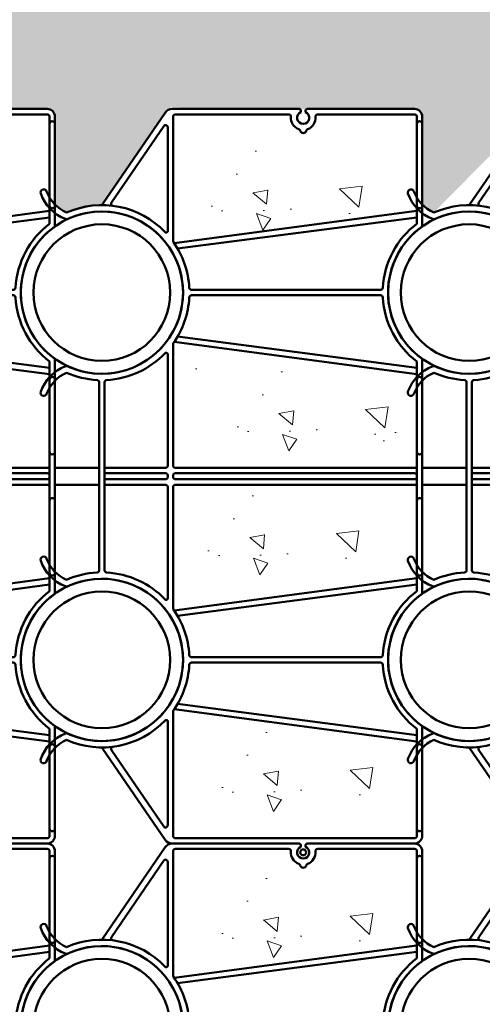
# Model space of a CAD drawing. Header units: inches. Extents: x 0 to 21.2, y 0 to 11.
# Tile 4 of 12: x 3.625 to 4.235, y 2.354 to 3.653. Entities that reach past the tile are written whole.
import ezdxf

# ---------------------------------------------------------------- set-up
doc = ezdxf.new("R2010")
doc.units = ezdxf.units.IN
doc.header["$LTSCALE"] = 0.375
doc.header["$MEASUREMENT"] = 0
doc.header["$PDSIZE"] = 2
doc.layers.get('DEFPOINTS').update_dxf_attribs({"linetype": 'CONTINUOUS', "lineweight": 35})
doc.layers.add('E-DBNK-MULT', color=83, linetype='CONTINUOUS', lineweight=50)
doc.layers.add('G-ANNO-PATT', color=8, linetype='CONTINUOUS', lineweight=18)
doc.layers.add('G-ANNO-DIMS', color=7, linetype='CONTINUOUS')
doc.styles.add('01-E-BLDG-1_1', font='arial.ttf', dxfattribs={"height": 0.09375})
doc.dimstyles.new('01-E-BLDG-1_1', dxfattribs={"dimtxt": 0.09375, "dimasz": 0.125, "dimexe": 0.0625, "dimexo": 0.0625, "dimgap": 0.0625, "dimtad": 1, "dimdec": 4, "dimzin": 3, "dimdsep": 46, "dimlunit": 4, "dimtxsty": '01-E-BLDG-1_1', "dimcen": 0.0625, "dimclrd": 1, "dimclre": 1, "dimclrt": 256, "dimazin": 0, "dimtfac": 1, "dimtdec": 4, "dimtmove": 1, "dimatfit": 3, "dimfxl": 1, "dimfrac": 2, "dimtolj": 1, "dimtzin": 3, "dimlwd": 0, "dimlwe": 0, "dimarcsym": 0})

# ---------------------------------------------------------------- blocks, each defined once
blk = doc.blocks.new('*D4')
at = {"layer": 'DEFPOINTS', "color": 0, "transparency": 16777216}
for p in [(2.451631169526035, 3.940357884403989), (3.981148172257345, 3.940357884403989), (3.249037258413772, 3.399757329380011)]:
    blk.add_point(p, dxfattribs=at)
at = {"layer": 'G-ANNO-DIMS', "color": 1, "lineweight": 0, "transparency": 16777216}
for p, q in [((3.918648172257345, 3.940357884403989), (2.389131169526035, 3.940357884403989)), ((2.451631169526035, 3.524757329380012), (2.451631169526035, 3.815357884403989)), ((3.186537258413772, 3.399757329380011), (2.389131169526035, 3.399757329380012))]:
    blk.add_line(p, q, dxfattribs=at)
at = {"layer": 'G-ANNO-DIMS', "color": 1, "transparency": 16777216}
for points in [[(2.430797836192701, 3.815357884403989), (2.472464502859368, 3.815357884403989), (2.451631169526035, 3.940357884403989)], [(2.430797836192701, 3.524757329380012), (2.472464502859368, 3.524757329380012), (2.451631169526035, 3.399757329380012)]]:
    blk.add_solid(points, dxfattribs=at)
at = {"layer": 'G-ANNO-DIMS', "transparency": 16777216, "insert": (2.35351170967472, 3.674523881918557), "char_height": 0.09375, "attachment_point": 5, "rotation": 90, "style": '01-E-BLDG-1_1'}
blk.add_mtext('\\A1;6"\\P(150mm) \\PMIN', dxfattribs=at)
blk = doc.blocks.new('*D15')
at = {"layer": 'DEFPOINTS', "color": 0, "transparency": 16777216}
for p in [(2.871743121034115, 6.390605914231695), (2.871743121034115, 6.018291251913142), (3.142043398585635, 3.292763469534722)]:
    blk.add_point(p, dxfattribs=at)
at = {"layer": 'G-ANNO-DIMS', "color": 1, "linetype": 'ByBlock', "lineweight": 0, "transparency": 16777216}
blk.add_line((2.871743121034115, 6.080791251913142), (2.871743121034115, 6.453105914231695), dxfattribs=at)
at = {"layer": 'G-ANNO-DIMS', "color": 1, "lineweight": 0, "transparency": 16777216}
for p, q in [((3.142043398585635, 3.355263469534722), (3.142043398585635, 6.453105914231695)), ((2.746743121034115, 6.390605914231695), (2.621743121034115, 6.390605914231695)), ((3.142043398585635, 6.390605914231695), (2.871743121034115, 6.390605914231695)), ((3.267043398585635, 6.390605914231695), (3.392043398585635, 6.390605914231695))]:
    blk.add_line(p, q, dxfattribs=at)
at = {"layer": 'G-ANNO-DIMS', "color": 1, "transparency": 16777216}
for points in [[(2.746743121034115, 6.411439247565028), (2.746743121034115, 6.369772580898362), (2.871743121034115, 6.390605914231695)], [(3.267043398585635, 6.411439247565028), (3.267043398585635, 6.369772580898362), (3.142043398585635, 6.390605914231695)]]:
    blk.add_solid(points, dxfattribs=at)
at = {"layer": 'G-ANNO-DIMS', "transparency": 16777216, "insert": (3.569207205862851, 6.312720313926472), "char_height": 0.09375, "attachment_point": 5, "rotation": 180, "style": '01-E-BLDG-1_1'}
blk.add_mtext('\\A1;3"\\P(75mm)\\PMIN', dxfattribs=at)
blk = doc.blocks.new('A$C54833E88')
at = {"layer": 'E-DBNK-MULT'}
for p, q in [((1.522136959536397, 2.937107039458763), (0.1832020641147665, 2.02013596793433)), ((4.126396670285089, 2.985554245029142), (5.503832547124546, 2.985554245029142)), ((5.503832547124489, 2.90713443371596), (4.126396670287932, 2.907134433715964)), ((5.38060141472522, 2.907134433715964), (5.380601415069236, 2.016509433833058)), ((5.459021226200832, 2.907134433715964), (5.459021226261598, 2.016509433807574)), ((6.881268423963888, 2.985554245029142), (5.503832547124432, 2.985554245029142)), ((5.503832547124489, 2.90713443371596), (6.881268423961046, 2.907134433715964)), ((5.548643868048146, 2.907134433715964), (5.54864386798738, 2.016509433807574)), ((5.627063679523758, 2.907134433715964), (5.627063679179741, 2.016509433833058)), ((9.485528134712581, 2.937107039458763), (10.82446303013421, 2.02013596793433)), ((1.497224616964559, 2.806417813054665), (0.3780270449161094, 2.03993409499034)), ((9.510440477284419, 2.806417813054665), (10.62963804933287, 2.03993409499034)), ((0.1288325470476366, 1.917003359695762), (0.1288325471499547, 0.06095950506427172)), ((2.061573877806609, 1.904481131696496), (0.240860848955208, 1.904481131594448)), ((1.914915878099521, 1.982900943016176), (0.3956846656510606, 1.982900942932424)), ((2.094436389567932, 1.888479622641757), (1.620904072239, -1.662735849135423)), ((3.53822870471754, 1.888479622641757), (4.011761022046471, -1.662735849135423)), ((3.57109121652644, 1.904481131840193), (5.346992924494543, 1.904481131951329)), ((3.71774921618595, 1.98290094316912), (5.346992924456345, 1.98290094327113)), ((5.492629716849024, 1.98290094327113), (5.503832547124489, 1.982900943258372)), ((5.492629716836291, 1.904481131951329), (5.503832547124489, 1.904481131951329)), ((5.515035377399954, 1.98290094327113), (5.503832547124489, 1.982900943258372)), ((5.515035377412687, 1.904481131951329), (5.503832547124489, 1.904481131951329)), ((7.289915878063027, 1.98290094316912), (5.660672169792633, 1.98290094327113)), ((7.436573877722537, 1.904481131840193), (5.660672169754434, 1.904481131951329)), ((7.469436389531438, 1.888479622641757), (6.995904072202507, -1.662735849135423)), ((8.913228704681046, 1.888479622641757), (9.386761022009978, -1.662735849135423)), ((8.946091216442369, 1.904481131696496), (10.76680424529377, 1.904481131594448)), ((9.092749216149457, 1.982900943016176), (10.61198042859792, 1.982900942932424)), ((10.87883254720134, 1.917003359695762), (10.87883254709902, 0.06096259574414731)), ((0.2072523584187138, 1.870872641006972), (0.2072523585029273, -1.629127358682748)), ((2.17285620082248, 1.839027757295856), (1.714654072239, -1.662735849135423)), ((3.459808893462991, 1.839027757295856), (3.918011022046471, -1.662735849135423)), ((5.380601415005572, 1.870872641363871), (5.380601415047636, -1.629127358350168)), ((5.459021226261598, 1.870872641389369), (5.459021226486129, -1.629127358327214)), ((5.54864386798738, 1.870872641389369), (5.548643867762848, -1.629127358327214)), ((5.627063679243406, 1.870872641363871), (5.627063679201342, -1.629127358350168)), ((7.547856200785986, 1.839027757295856), (7.089654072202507, -1.662735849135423)), ((8.834808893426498, 1.839027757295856), (9.293011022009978, -1.662735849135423)), ((10.80041273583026, 1.870872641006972), (10.80041273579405, 0.2135056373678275)), ((2.777122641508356, 1.634047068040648), (2.777122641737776, -1.131169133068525)), ((2.855542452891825, 1.634047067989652), (2.855542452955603, -1.131169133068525)), ((8.152122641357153, 1.634047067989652), (8.152122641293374, -1.131169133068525)), ((8.230542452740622, 1.634047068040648), (8.230542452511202, -1.131169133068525)), ((0.08334479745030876, 0.03295242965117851), (0.1008254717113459, 0.03295242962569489)), ((10.8333447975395, 0.03295242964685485), (10.85082547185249, 0.03295242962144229)), ((0.08334479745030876, -0.03295242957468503), (0.1008254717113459, -0.03295242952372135)), ((0.1288325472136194, -0.06095950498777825), (0.1288325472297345, -1.629127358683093)), ((10.8333447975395, -0.03295242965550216), (10.85082547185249, -0.0329524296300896)), ((10.87883254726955, -0.06095950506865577), (10.87883254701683, -1.629127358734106)), ((10.80041273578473, -0.2135062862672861), (10.80041273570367, -1.629127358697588)), ((1.80840407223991, -1.662735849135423), (0.2408608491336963, -1.662735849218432)), ((5.503832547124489, -1.662735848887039), (3.824261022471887, -1.662735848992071)), ((5.503832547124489, -1.662735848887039), (7.18340407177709, -1.662735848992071)), ((9.199261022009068, -1.662735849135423), (10.76680424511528, -1.662735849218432)), ((1.848086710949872, -1.741155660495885), (0.2408608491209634, -1.741155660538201)), ((5.503832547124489, -1.741155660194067), (3.784578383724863, -1.741155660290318)), ((5.503832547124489, -1.741155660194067), (7.223086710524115, -1.741155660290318)), ((9.159578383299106, -1.741155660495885), (10.76680424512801, -1.741155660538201))]:
    blk.add_line(p, q, dxfattribs=at)
for centre, radius in [((2.816332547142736, 2.946344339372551), 1.1875), ((8.191332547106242, 2.946344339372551), 1.1875), ((2.816332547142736, 2.946344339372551), 1), ((8.191332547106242, 2.946344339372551), 1), ((0, 0), 0.04301886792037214)]:
    blk.add_circle(centre, radius, dxfattribs=at)
for centre, radius, start, end in [((1.351462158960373, 3.79867276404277), 0.0466037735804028, 70.1161712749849, 250.1161712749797), ((1.153939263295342, 3.252540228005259), 0.5341509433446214, 23.26022867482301, 70.11617127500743), ((1.153939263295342, 3.252540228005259), 0.627358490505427, 21.20153866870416, 70.11617127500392), ((4.478725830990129, 3.252540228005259), 0.627358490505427, 109.8838287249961, 158.7984613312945), ((4.478725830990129, 3.252540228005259), 0.5341509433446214, 109.8838287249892, 156.739771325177), ((4.281202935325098, 3.79867276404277), 0.0466037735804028, 289.8838287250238, 109.8838287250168), ((6.726462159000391, 3.79867276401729), 0.0466037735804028, 70.1161712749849, 250.1161712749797), ((6.52893926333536, 3.252540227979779), 0.5341509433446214, 23.26022867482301, 70.11617127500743), ((6.52893926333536, 3.252540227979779), 0.627358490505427, 21.20153866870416, 70.11617127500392), ((9.853725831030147, 3.252540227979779), 0.627358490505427, 109.8838287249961, 158.7984613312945), ((9.853725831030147, 3.252540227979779), 0.5341509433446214, 109.8838287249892, 156.739771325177), ((9.656202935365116, 3.79867276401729), 0.0466037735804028, 289.8838287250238, 109.8838287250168), ((2.816332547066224, 2.946344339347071), 1.280707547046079, 156.1847046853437, 226.2319274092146), ((1.695385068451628, 3.46256994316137), 0.04660377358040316, 335.2726944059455, 21.20153866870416), ((3.937280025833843, 3.46256994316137), 0.04660377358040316, 158.7984613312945, 204.7273055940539), ((2.816332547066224, 2.946344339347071), 1.280707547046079, 3.07860452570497, 23.8152953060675), ((8.191332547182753, 2.946344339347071), 1.280707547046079, 156.1847046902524, 176.921395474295), ((7.070385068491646, 3.46256994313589), 0.04660377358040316, 335.2726944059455, 21.20153866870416), ((8.191332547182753, 2.946344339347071), 1.280707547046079, 313.7680725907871, 23.8152953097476), ((9.31228002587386, 3.46256994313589), 0.04660377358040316, 158.7984613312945, 204.7273055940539), ((2.816332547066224, 2.946344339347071), 1.187499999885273, 155.2726944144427, 24.72730558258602), ((8.191332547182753, 2.946344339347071), 1.187499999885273, 155.2726944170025, 24.72730558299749), ((1.504479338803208, 2.962890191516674), 0.03125, 304.4053373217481, 359.2773907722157), ((4.126396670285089, 3.016804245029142), 0.03125, 183.0786045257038, 270), ((4.126396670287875, 2.875884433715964), 0.03125, 89.99999999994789, 176.9213954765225), ((6.881268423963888, 3.016804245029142), 0.03125, 270, 356.921395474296), ((6.881268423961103, 2.875884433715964), 0.03125, 3.078604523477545, 90.00000000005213), ((9.50318575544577, 2.962890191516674), 0.03125, 180.7226092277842, 235.5946626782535), ((1.514882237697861, 2.780634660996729), 0.03125, 7.256250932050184, 124.405337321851), ((2.816332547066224, 2.946344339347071), 1.280707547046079, 313.7680726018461, 356.9213954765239), ((8.191332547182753, 2.946344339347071), 1.280707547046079, 183.078604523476, 226.2319273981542), ((9.492782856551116, 2.780634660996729), 0.03125, 55.5946626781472, 172.7437490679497), ((0.2538325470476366, 1.917003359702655), 0.125, 124.4053373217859, 180.0000000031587), ((0.3956846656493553, 2.014150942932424), 0.03125, 124.405337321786, 270.0000000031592), ((1.914915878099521, 2.005306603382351), 0.02240566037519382, 270, 46.23192743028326), ((3.71774921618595, 2.005306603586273), 0.02240566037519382, 133.7680726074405, 270), ((7.289915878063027, 2.005306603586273), 0.02240566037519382, 270, 46.23192739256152), ((9.092749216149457, 2.005306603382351), 0.02240566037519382, 133.7680725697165, 270), ((10.61198042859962, 2.014150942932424), 0.03125, 269.9999999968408, 55.59466267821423), ((10.75383254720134, 1.917003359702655), 0.125, 359.9999999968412, 55.59466267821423), ((0.2408608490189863, 1.870872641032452), 0.03360849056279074, 90, 180.0000000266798), ((2.061573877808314, 1.873231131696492), 0.03125, 54.87991693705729, 90.00000000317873), ((2.816332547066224, 2.946344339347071), 1.280707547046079, 234.8799169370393, 266.8239570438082), ((2.816332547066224, 2.946344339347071), 1.280707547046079, 273.17604298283, 305.120083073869), ((3.57109121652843, 1.873231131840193), 0.03125, 90.00000000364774, 125.1200830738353), ((5.346992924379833, 2.016509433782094), 0.03360849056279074, 270, 2.668042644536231e-08), ((5.346992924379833, 1.870872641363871), 0.03360849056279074, 2.668042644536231e-08, 90), ((5.492629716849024, 2.016509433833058), 0.03360849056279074, 180.0000000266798, 270), ((5.492629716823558, 1.870872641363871), 0.03360849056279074, 90, 180.0000000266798), ((5.515035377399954, 2.016509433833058), 0.03360849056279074, 270, 359.9999999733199), ((5.51503537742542, 1.870872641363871), 0.03360849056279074, 359.9999999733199, 90), ((5.660672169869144, 2.016509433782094), 0.03360849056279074, 179.9999999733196, 270), ((5.660672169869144, 1.870872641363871), 0.03360849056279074, 90, 179.9999999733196), ((7.436573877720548, 1.873231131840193), 0.03125, 54.87991692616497, 89.99999999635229), ((8.191332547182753, 2.946344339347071), 1.280707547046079, 234.8799169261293, 266.8239570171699), ((8.191332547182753, 2.946344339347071), 1.280707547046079, 273.1760429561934, 305.1200830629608), ((8.946091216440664, 1.873231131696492), 0.03125, 89.99999999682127, 125.120083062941), ((10.76680424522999, 1.870872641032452), 0.03360849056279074, 359.9999999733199, 90), ((2.743514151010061, 1.63404706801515), 0.03360849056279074, 2.668042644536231e-08, 86.82395704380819), ((2.889150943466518, 1.63404706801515), 0.03360849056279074, 93.1760429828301, 180.0000000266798), ((8.11851415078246, 1.63404706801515), 0.03360849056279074, 359.9999999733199, 86.82395701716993), ((8.264150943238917, 1.63404706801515), 0.03360849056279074, 93.17604295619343, 179.9999999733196), ((10.75000000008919, -4.32365254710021e-12), 0.1805612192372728, 85.49981659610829, 159.1384387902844), ((10.76680424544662, 0.2135094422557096), 0.03360849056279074, 265.4998165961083, 2.668042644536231e-08), ((0, 0), 0.0896226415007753, 21.57259187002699, 338.427408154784), ((0.1008254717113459, 0.06095950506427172), 0.02800707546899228, 270, 2.668042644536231e-08), ((10.57075471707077, -2.983924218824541e-11), 0.04546738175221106, 105.3137011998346, 254.6862988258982), ((10.54987048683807, 0.07626822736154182), 0.03360849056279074, 285.3137011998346, 339.1384387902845), ((10.75000000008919, -4.32365254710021e-12), 0.0896226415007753, 21.57259191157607, 338.4274080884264), ((10.85082547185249, 0.06095950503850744), 0.02800707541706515, 269.9999998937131, 4.398590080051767e-08), ((0.1008254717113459, -0.06095950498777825), 0.02800707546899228, 2.668042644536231e-08, 90), ((10.54987048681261, -0.07626822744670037), 0.03360849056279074, 20.86156120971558, 74.68629882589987), ((10.75000000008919, -4.32365254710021e-12), 0.1805612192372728, 200.8615612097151, 274.5001834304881), ((10.85082547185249, -0.06095950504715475), 0.02800707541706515, 359.9999999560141, 90.00000010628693), ((10.76680424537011, -0.2135094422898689), 0.03360849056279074, 2.668042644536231e-08, 94.50018343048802), ((2.743514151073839, -1.131169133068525), 0.03360849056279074, 273.2122218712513, 2.668042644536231e-08), ((2.88915094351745, -1.131169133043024), 0.03360849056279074, 180.0000000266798, 266.7877781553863), ((8.118514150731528, -1.131169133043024), 0.03360849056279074, 273.2122218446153, 359.9999999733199), ((8.264150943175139, -1.131169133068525), 0.03360849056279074, 179.9999999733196, 266.7877781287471), ((2.816332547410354, -2.428655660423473), 1.265919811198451, 93.21222187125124, 142.7689795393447), ((2.816332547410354, -2.428655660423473), 1.187499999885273, 35.37654016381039, 144.6234598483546), ((2.816332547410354, -2.428655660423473), 1.265919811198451, 37.23102046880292, 86.78777815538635), ((8.191332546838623, -2.428655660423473), 1.265919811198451, 93.21222184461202, 142.7689795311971), ((8.191332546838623, -2.428655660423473), 1.187499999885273, 35.37654015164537, 144.6234598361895), ((8.191332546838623, -2.428655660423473), 1.265919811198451, 37.23102046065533, 86.78777812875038), ((0.2408608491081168, -1.629127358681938), 0.1120283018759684, 180.0000000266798, 270), ((0.2408608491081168, -1.629127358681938), 0.03360849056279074, 180.0000000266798, 270), ((0.3472244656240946, -1.701945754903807), 0.03920990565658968, 90, 270), ((1.543207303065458, -1.701945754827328), 0.03920990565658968, 270, 90), ((4.089457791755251, -1.701945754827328), 0.03920990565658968, 90, 270), ((5.145468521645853, -1.70194575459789), 0.03920990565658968, 270, 90), ((5.346992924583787, -1.629127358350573), 0.03360849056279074, 270.0000000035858, 2.668042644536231e-08), ((5.49262971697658, -1.629127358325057), 0.03360849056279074, 180.0000000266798, 270), ((5.515035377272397, -1.629127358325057), 0.03360849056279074, 270, 359.9999999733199), ((5.66067216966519, -1.629127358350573), 0.03360849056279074, 179.9999999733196, 269.9999999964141), ((5.862196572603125, -1.70194575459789), 0.03920990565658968, 90, 270), ((6.918207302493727, -1.701945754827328), 0.03920990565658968, 270, 90), ((9.46445779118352, -1.701945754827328), 0.03920990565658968, 90, 270), ((10.66044062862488, -1.701945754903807), 0.03920990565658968, 270, 90), ((10.76680424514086, -1.629127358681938), 0.03360849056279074, 270, 359.9999999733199), ((10.76680424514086, -1.629127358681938), 0.1120283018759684, 270, 359.9999999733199)]:
    blk.add_arc(centre, radius, start, end, dxfattribs=at)

msp = doc.modelspace()

# ---------------------------------------------------------------- hatches: boundary and pattern name
at = {"layer": 'G-ANNO-PATT'}
h = msp.add_hatch(dxfattribs=at)
h.set_pattern_fill('AR-CONC', color=256, scale=0.03125, angle=89.99999999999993)
h.set_pattern_definition([(139.9999999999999, (19.49999999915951, 2.500000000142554), (0.01961004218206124, 0.2241438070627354), [0.0234375, -0.2578125]), (84.99999999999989, (19.49999999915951, 2.500000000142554), (-0.2350600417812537, -0.04335979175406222), [0.01875, -0.20625]), (190.4514444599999, (19.50163416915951, 2.518678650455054), (-0.2154499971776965, 0.1807840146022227), [0.01991881, -0.21910691]), (136.1841999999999, (19.43749999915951, 2.500000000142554), (0.05172477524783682, 0.3335129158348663), [0.03515624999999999, -0.3867187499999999]), (186.6356354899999, (19.44181040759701, 2.527792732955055), (-0.3044120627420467, 0.2920818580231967), [0.029878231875, -0.3286605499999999]), (81.18416398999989, (19.43749999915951, 2.500000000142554), (-0.3044120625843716, 0.2920818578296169), [0.02812499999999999, -0.3093750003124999]), (110.9999999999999, (19.45312499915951, 2.531250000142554), (0.1258184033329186, 0.1865334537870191), [0.02343749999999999, -0.2578124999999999]), (55.99999999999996, (19.45312499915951, 2.531250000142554), (-0.2266093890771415, 0.07603604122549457), [0.01875, -0.20625]), (161.4514447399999, (19.46360986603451, 2.546794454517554), (-0.1007909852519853, 0.2625694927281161), [0.019918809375, -0.21910691]), (127.5, (19.49999999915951, 2.500000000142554), (-0.1040293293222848, 0.003799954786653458), [0, -0.20375, 0, -0.209375, 0, -0.20703125]), (97.49999999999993, (19.49999999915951, 2.500000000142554), (-0.1232536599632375, 0.0822092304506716), [0, -0.119375, 0, -0.1990624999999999, 0, -0.07890624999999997]), (57.49999999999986, (19.49999999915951, 2.430312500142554), (0.007048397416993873, 0.1668195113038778), [0, -0.078125, 0, -0.24375, 0, -0.3234375]), (47.49999999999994, (19.49999999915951, 2.399062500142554), (-0.03128280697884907, 0.1822456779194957), [0, -0.1015625, 0, -0.161875, 0, -0.2296875])])
edge = h.paths.add_edge_path()
edge.add_line((2.871743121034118, 6.018291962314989), (2.87174312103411, 1.299295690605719))
edge.add_line((2.871743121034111, 1.29929569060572), (5.191022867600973, 1.299297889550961))
edge.add_line((5.191022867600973, 1.299297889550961), (5.191022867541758, 1.569595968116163))
edge.add_line((5.191022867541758, 1.569595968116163), (5.124245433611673, 1.569602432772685))
edge.add_line((5.124245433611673, 1.569602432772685), (5.124245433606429, 1.598376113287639))
edge.add_line((5.124245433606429, 1.598376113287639), (5.114151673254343, 1.597755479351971))
edge.add_line((5.114151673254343, 1.597755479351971), (4.972859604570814, 1.597755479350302))
edge.add_arc((4.967367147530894, 1.588680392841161), 0.01060774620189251, -238.81668177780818, 58.81668180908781, ccw=False)
edge.add_line((4.961874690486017, 1.597755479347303), (4.794644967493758, 1.597755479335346))
edge.add_arc((4.79464496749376, 1.609017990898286), 0.01126251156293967, 214.4053373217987, 269.9999999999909, ccw=False)
edge.add_line((4.785352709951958, 1.602654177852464), (4.700445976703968, 1.724516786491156))
edge.add_arc((4.701901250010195, 1.839899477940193), 0.1153918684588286, 246.1847046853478, 269.2773907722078, ccw=False)
edge.add_line((4.655307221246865, 1.734333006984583), (4.639957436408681, 1.72382095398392))
edge.add_line((4.639957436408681, 1.72382095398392), (4.639957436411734, 1.607849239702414))
edge.add_arc((4.629863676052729, 1.607849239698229), 0.01009376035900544, -89.99999998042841, 2.375361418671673e-08, ccw=False)
edge.add_line((4.629863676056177, 1.597755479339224), (4.488571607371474, 1.597755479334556))
edge.add_arc((4.483079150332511, 1.588680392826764), 0.01060774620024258, -238.8166817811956, 58.81668180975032, ccw=False)
edge.add_line((4.477586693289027, 1.597755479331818), (4.310356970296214, 1.5977554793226))
edge.add_arc((4.310356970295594, 1.60901799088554), 0.01126251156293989, 214.4053373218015, 270.0000000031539, ccw=False)
edge.add_line((4.301064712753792, 1.602654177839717), (4.218445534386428, 1.723292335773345))
edge.add_arc((4.228578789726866, 1.874203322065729), 0.1512508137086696, 247.6318072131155, 266.15851338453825, ccw=False)
edge.add_arc((4.190024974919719, 1.690117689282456), 0.0481270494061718, 113.2602286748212, 135.5491021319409)
edge.add_line((4.155669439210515, 1.723820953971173), (4.155669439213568, 1.607849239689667))
edge.add_arc((4.145575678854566, 1.607849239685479), 0.01009376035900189, -89.99999998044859, 2.377117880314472e-08, ccw=False)
edge.add_line((4.145575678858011, 1.597755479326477), (4.004283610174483, 1.597755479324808))
edge.add_line((4.004283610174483, 1.597755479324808), (4.010148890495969, 1.585452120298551))
edge.add_line((4.010148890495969, 1.585452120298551), (4.003965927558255, 1.57689190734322))
edge.add_line((4.003965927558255, 1.57689190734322), (3.992763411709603, 1.576816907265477))
edge.add_line((3.992763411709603, 1.576816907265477), (3.987804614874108, 1.584094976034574))
edge.add_line((3.987804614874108, 1.584094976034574), (3.993298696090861, 1.597755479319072))
edge.add_line((3.993298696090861, 1.597755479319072), (3.826068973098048, 1.597755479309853))
edge.add_line((3.826068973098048, 1.597755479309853), (3.817858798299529, 1.601308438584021))
edge.add_line((3.817858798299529, 1.601308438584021), (3.73415753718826, 1.723292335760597))
edge.add_line((3.73415753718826, 1.723292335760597), (3.686731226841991, 1.734333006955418))
edge.add_line((3.686731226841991, 1.734333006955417), (3.671381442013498, 1.680254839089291))
edge.add_line((3.671381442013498, 1.680254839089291), (3.671381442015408, 1.607849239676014))
edge.add_line((3.671381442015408, 1.607849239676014), (3.670707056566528, 1.597651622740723))
edge.add_line((3.670707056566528, 1.597651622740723), (3.661287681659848, 1.597755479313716))
edge.add_line((3.661287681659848, 1.597755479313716), (3.51999561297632, 1.597755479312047))
edge.add_line((3.51999561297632, 1.597755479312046), (3.525896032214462, 1.58871334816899))
edge.add_line((3.525896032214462, 1.58871334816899), (3.525018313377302, 1.576119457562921))
edge.add_line((3.525018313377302, 1.576119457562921), (3.505211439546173, 1.574920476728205))
edge.add_line((3.505211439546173, 1.574920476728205), (3.496285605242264, 1.584964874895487))
edge.add_line((3.496285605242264, 1.584964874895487), (3.509010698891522, 1.597755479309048))
edge.add_line((3.509010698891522, 1.597755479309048), (3.336494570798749, 1.594301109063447))
edge.add_line((3.336494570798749, 1.594301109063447), (3.248112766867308, 1.721444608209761))
edge.add_line((3.248112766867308, 1.721444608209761), (3.203136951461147, 1.730008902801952))
edge.add_line((3.203136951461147, 1.730008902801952), (3.178227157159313, 1.700449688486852))
edge.add_line((3.178227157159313, 1.700449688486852), (3.167756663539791, 1.701188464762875))
edge.add_line((3.167756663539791, 1.701188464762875), (3.16718292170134, 1.719713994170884))
edge.add_line((3.16718292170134, 1.719713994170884), (3.187777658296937, 1.743604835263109))
edge.add_line((3.187777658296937, 1.743604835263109), (3.147558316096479, 1.783448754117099))
edge.add_line((3.147558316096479, 1.783448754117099), (3.142043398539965, 1.597755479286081))
edge.add_line((3.142043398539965, 1.597755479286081), (3.036768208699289, 1.59775547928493))
edge.add_line((3.036768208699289, 1.59775547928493), (3.036768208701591, 2.003150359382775))
edge.add_line((3.036768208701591, 2.003150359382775), (3.019542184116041, 2.003150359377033))
edge.add_line((3.019542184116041, 2.003150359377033), (3.019542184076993, 2.160936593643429))
edge.add_line((3.019542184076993, 2.160936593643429), (3.036768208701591, 2.160936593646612))
edge.add_line((3.036768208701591, 2.160936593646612), (3.036768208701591, 2.971726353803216))
edge.add_line((3.036768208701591, 2.971726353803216), (3.019542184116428, 2.971726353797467))
edge.add_line((3.019542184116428, 2.971726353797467), (3.019542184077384, 3.129512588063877))
edge.add_line((3.019542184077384, 3.129512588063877), (3.036768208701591, 3.129512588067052))
edge.add_line((3.036768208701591, 3.129512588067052), (3.036768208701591, 3.534907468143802))
edge.add_line((3.036768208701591, 3.534907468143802), (3.1420433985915, 3.534907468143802))
edge.add_line((3.1420433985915, 3.534907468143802), (3.142043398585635, 3.292763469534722))
edge.add_arc((3.249370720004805, 3.292997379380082), 0.1073275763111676, 115.87896948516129, 180.124870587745, ccw=False)
edge.add_arc((3.219737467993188, 3.440918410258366), 0.05416407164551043, 197.3697573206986, 251.4713613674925, ccw=False)
edge.add_arc((3.172242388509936, 3.424748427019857), 0.00419900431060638, 19.883828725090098, 179.9999999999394, ccw=False)
edge.add_arc((3.221448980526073, 3.442545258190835), 0.0481270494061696, 199.883828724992, 246.7397713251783)
edge.add_arc((3.249037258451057, 3.292763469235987), 0.1153918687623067, 90.72260924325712, 113.81529527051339, ccw=False)
edge.add_line((3.247581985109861, 3.408146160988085), (3.334792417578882, 3.535395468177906))
edge.add_line((3.334792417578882, 3.535395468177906), (3.661287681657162, 3.534907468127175))
edge.add_arc((3.661287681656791, 3.524813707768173), 0.01009376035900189, -2.377117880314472e-08, 89.99999999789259, ccw=False)
edge.add_line((3.671381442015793, 3.524813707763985), (3.671381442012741, 3.40884199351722))
edge.add_arc((3.705736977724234, 3.442545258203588), 0.04812704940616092, 224.4508978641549, 246.7397713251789)
edge.add_line((3.686731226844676, 3.39832994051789), (3.734157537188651, 3.409370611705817))
edge.add_line((3.734157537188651, 3.409370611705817), (3.816776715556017, 3.530008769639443))
edge.add_line((3.816776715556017, 3.530008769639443), (3.824229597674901, 3.536998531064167))
edge.add_line((3.824229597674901, 3.536998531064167), (3.993298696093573, 3.534907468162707))
edge.add_line((3.993298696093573, 3.534907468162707), (4.145575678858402, 3.534907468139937))
edge.add_arc((4.145575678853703, 3.524813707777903), 0.01009376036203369, 44.99999998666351, 89.99999997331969, ccw=False)
edge.add_arc((4.145575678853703, 3.524813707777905), 0.0100937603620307, -7.617018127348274e-12, 44.99999998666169, ccw=False)
edge.add_line((4.155669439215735, 3.524813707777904), (4.155669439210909, 3.408841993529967))
edge.add_arc((4.190024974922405, 3.442545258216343), 0.04812704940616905, 224.4508978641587, 246.7397713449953)
edge.add_line((4.171019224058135, 3.398329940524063), (4.301064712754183, 3.530008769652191))
edge.add_arc((4.310356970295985, 3.523644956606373), 0.01126251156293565, 89.99999999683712, 145.5946626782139, ccw=False)
edge.add_line((4.310356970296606, 3.534907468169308), (4.629863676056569, 3.534907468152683))
edge.add_arc((4.629863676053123, 3.524813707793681), 0.01009376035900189, -2.377117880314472e-08, 89.99999998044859, ccw=False)
edge.add_line((4.639957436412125, 3.524813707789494), (4.639957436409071, 3.408841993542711))
edge.add_line((4.639957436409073, 3.408841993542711), (4.701901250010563, 3.408155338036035))
edge.add_line((4.701901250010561, 3.408155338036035), (4.785352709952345, 3.530008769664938))
edge.add_line((4.785352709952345, 3.530008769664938), (4.790463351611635, 3.53485363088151))
edge.add_line((4.790463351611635, 3.53485363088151), (4.961874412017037, 3.534907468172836))
edge.add_line((4.961874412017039, 3.534907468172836), (5.114151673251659, 3.53490746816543))
edge.add_line((5.114151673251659, 3.53490746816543), (5.124245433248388, 3.563063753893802))
edge.add_line((5.124245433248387, 3.563063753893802), (5.191009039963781, 3.563063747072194))
edge.add_line((5.191009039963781, 3.563063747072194), (5.191022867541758, 3.717446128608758))
edge.add_line((5.191022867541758, 3.717446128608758), (5.134675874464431, 3.717446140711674))
edge.add_line((5.134675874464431, 3.717446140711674), (5.134675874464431, 3.802424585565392))
edge.add_line((5.134675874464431, 3.802424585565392), (4.968273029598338, 3.805207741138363))
edge.add_arc((4.957866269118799, 3.788012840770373), 0.02009888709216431, -238.81668179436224, 58.8166817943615, ccw=False)
edge.add_line((4.947459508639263, 3.805207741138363), (4.332830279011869, 3.805207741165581))
edge.add_arc((4.322423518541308, 3.78801284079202), 0.02009888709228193, -238.81668176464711, 58.816681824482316, ccw=False)
edge.add_line((4.312016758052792, 3.805207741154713), (3.778422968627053, 3.802424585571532))
edge.add_line((3.778422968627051, 3.802424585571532), (3.77842296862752, 3.717446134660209))
edge.add_line((3.77842296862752, 3.717446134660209), (3.689009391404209, 3.717446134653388))
edge.add_line((3.689009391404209, 3.717446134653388), (3.689009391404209, 3.744885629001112))
edge.add_line((3.689009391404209, 3.744885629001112), (3.674503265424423, 3.744885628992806))
edge.add_line((3.674503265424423, 3.744885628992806), (3.674503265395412, 3.877758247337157))
edge.add_line((3.674503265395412, 3.877758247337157), (3.689770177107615, 3.87775824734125))
edge.add_line((3.689770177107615, 3.87775824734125), (3.689770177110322, 4.408407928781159))
edge.add_line((3.689770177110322, 4.408407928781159), (3.674503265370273, 4.408407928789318))
edge.add_line((3.674503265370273, 4.408407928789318), (3.674503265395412, 4.541280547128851))
edge.add_line((3.674503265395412, 4.541280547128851), (3.689009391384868, 4.541280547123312))
edge.add_line((3.689009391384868, 4.541280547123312), (3.689009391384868, 4.568720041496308))
edge.add_line((3.689009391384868, 4.568720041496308), (3.778422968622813, 4.568720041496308))
edge.add_line((3.778422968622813, 4.568720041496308), (3.778422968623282, 4.48374159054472))
edge.add_line((3.778422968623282, 4.48374159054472), (4.45350582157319, 4.483741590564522))
edge.add_line((4.453505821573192, 4.483741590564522), (5.134675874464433, 4.483741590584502))
edge.add_line((5.134675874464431, 4.483741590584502), (5.134675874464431, 4.568720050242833))
edge.add_line((5.134675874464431, 4.568720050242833), (5.191078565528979, 4.568720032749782))
edge.add_line((5.191078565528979, 4.568720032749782), (5.191022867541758, 4.723099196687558))
edge.add_line((5.191022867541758, 4.723099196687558), (5.124245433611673, 4.72310566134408))
edge.add_line((5.124245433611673, 4.72310566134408), (5.124245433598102, 4.761352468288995))
edge.add_arc((5.114151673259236, 4.761352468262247), 0.01009376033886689, -90.00000005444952, 1.5182831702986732e-07, ccw=False)
edge.add_line((5.114151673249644, 4.75125870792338), (4.972859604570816, 4.751258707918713))
edge.add_arc((4.967367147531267, 4.742183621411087), 0.01060774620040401, -238.81668177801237, 58.81668180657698, ccw=False)
edge.add_line((4.961874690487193, 4.751258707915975), (4.79464496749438, 4.751258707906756))
edge.add_arc((4.79464496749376, 4.76252121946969), 0.01126251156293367, 214.4053373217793, 270.0000000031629, ccw=False)
edge.add_line((4.78535270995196, 4.756157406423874), (4.702733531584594, 4.876795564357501))
edge.add_line((4.702733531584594, 4.876795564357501), (4.65462314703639, 4.881541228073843))
edge.add_line((4.654623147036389, 4.881541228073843), (4.629055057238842, 4.859989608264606))
edge.add_line((4.629055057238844, 4.859989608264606), (4.594907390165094, 4.826473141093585))
edge.add_line((4.594907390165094, 4.826473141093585), (4.594907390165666, 4.723105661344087))
edge.add_line((4.594907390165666, 4.723105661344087), (4.506254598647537, 4.723105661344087))
edge.add_line((4.506254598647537, 4.723105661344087), (4.506254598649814, 5.16968995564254))
edge.add_line((4.506254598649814, 5.16968995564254), (4.490987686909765, 5.169689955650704))
edge.add_line((4.490987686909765, 5.169689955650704), (4.490987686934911, 5.30256257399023))
edge.add_line((4.490987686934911, 5.30256257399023), (4.505493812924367, 5.302562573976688))
edge.add_line((4.505493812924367, 5.302562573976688), (4.505493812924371, 5.74799098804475))
edge.add_line((4.505493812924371, 5.74799098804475), (4.594907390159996, 5.74799098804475))
edge.add_line((4.594907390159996, 5.74799098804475), (4.594907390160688, 5.622939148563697))
edge.add_line((4.594907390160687, 5.622939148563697), (4.702733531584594, 5.594297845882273))
edge.add_line((4.702733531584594, 5.594297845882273), (4.78535270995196, 5.714936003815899))
edge.add_arc((4.79464496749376, 5.708572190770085), 0.01126251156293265, 89.99999999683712, 145.5946626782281, ccw=False)
edge.add_line((4.794644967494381, 5.719834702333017), (5.124245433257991, 5.719834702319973))
edge.add_line((5.12424543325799, 5.719834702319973), (5.124245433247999, 5.74799098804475))
edge.add_line((5.124245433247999, 5.74799098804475), (5.191142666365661, 5.747990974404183))
edge.add_line((5.191142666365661, 5.747990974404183), (5.19114994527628, 6.018291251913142))
edge.add_line((5.19114994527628, 6.018291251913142), (2.871743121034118, 6.01829196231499))
h.paths.add_polyline_path([(3.005925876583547, 5.766697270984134), (3.04332074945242, 5.708705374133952), (2.991293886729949, 5.877555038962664)], flags=16)
h.paths.add_polyline_path([(3.04332074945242, 5.708705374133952), (2.991293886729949, 5.877555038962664), (3.028254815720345, 5.803949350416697)], flags=16)
h = msp.add_hatch(dxfattribs=at)
h.set_pattern_fill('AR-CONC', color=256, scale=0.03125, angle=89.99999999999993)
h.set_pattern_definition([(139.9999999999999, (19.95375898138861, 3.935495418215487), (0.01961004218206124, 0.2241438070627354), [0.0234375, -0.2578125]), (84.99999999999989, (19.95375898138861, 3.935495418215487), (-0.2350600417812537, -0.04335979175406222), [0.01875, -0.20625]), (190.4514444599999, (19.95539315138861, 3.954174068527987), (-0.2154499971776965, 0.1807840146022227), [0.01991881, -0.21910691]), (136.1841999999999, (19.89125898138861, 3.935495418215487), (0.05172477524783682, 0.3335129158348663), [0.03515624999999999, -0.3867187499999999]), (186.6356354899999, (19.89556938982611, 3.963288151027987), (-0.3044120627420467, 0.2920818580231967), [0.02987823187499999, -0.3286605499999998]), (81.18416398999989, (19.89125898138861, 3.935495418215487), (-0.3044120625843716, 0.2920818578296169), [0.02812499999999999, -0.3093750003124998]), (110.9999999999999, (19.90688398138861, 3.966745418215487), (0.1258184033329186, 0.1865334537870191), [0.02343749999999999, -0.2578124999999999]), (55.99999999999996, (19.90688398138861, 3.966745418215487), (-0.2266093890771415, 0.07603604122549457), [0.01875, -0.20625]), (161.4514447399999, (19.91736884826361, 3.982289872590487), (-0.1007909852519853, 0.2625694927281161), [0.019918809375, -0.21910691]), (127.5, (19.95375898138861, 3.935495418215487), (-0.1040293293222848, 0.003799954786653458), [0, -0.2037499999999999, 0, -0.209375, 0, -0.2070312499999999]), (97.49999999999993, (19.95375898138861, 3.935495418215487), (-0.1232536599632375, 0.0822092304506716), [0, -0.119375, 0, -0.1990624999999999, 0, -0.07890624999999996]), (57.49999999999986, (19.95375898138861, 3.865807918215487), (0.007048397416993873, 0.1668195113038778), [0, -0.078125, 0, -0.24375, 0, -0.3234375]), (47.49999999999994, (19.95375898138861, 3.834557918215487), (-0.03128280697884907, 0.1822456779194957), [0, -0.1015625, 0, -0.161875, 0, -0.2296875])])
h.paths.add_polyline_path([(3.824789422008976, 3.498124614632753), (3.823422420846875, 3.470766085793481), (3.823422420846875, 3.434975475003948), (3.798109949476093, 3.340437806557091), (3.927471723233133, 3.367885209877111), (4.011341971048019, 3.382792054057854), (4.081500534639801, 3.403310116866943), (4.102417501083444, 3.461467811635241), (4.030610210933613, 3.487293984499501), (3.947476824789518, 3.506435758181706)])
h = msp.add_hatch(dxfattribs=at)
h.set_pattern_fill('AR-CONC', color=256, scale=0.03125, angle=89.99999999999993)
h.set_pattern_definition([(139.9999999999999, (19.98796968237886, 3.644489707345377), (0.01961004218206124, 0.2241438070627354), [0.0234375, -0.2578125]), (84.99999999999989, (19.98796968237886, 3.644489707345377), (-0.2350600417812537, -0.04335979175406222), [0.01875, -0.20625]), (190.4514444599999, (19.98960385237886, 3.663168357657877), (-0.2154499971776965, 0.1807840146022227), [0.01991881, -0.21910691]), (136.1841999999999, (19.92546968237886, 3.644489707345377), (0.05172477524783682, 0.3335129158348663), [0.03515624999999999, -0.3867187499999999]), (186.6356354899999, (19.92978009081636, 3.672282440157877), (-0.3044120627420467, 0.2920818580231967), [0.02987823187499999, -0.3286605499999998]), (81.18416398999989, (19.92546968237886, 3.644489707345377), (-0.3044120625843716, 0.2920818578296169), [0.02812499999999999, -0.3093750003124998]), (110.9999999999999, (19.94109468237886, 3.675739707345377), (0.1258184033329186, 0.1865334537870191), [0.0234375, -0.2578124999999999]), (55.99999999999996, (19.94109468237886, 3.675739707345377), (-0.2266093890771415, 0.07603604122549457), [0.01874999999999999, -0.2062499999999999]), (161.4514447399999, (19.95157954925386, 3.691284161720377), (-0.1007909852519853, 0.2625694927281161), [0.019918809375, -0.2191069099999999]), (127.5, (19.98796968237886, 3.644489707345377), (-0.1040293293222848, 0.003799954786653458), [0, -0.2037499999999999, 0, -0.2093749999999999, 0, -0.2070312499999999]), (97.49999999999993, (19.98796968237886, 3.644489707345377), (-0.1232536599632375, 0.0822092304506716), [0, -0.119375, 0, -0.1990624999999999, 0, -0.07890624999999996]), (57.49999999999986, (19.98796968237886, 3.574802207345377), (0.007048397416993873, 0.1668195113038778), [0, -0.078125, 0, -0.24375, 0, -0.3234375]), (47.49999999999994, (19.98796968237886, 3.543552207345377), (-0.03128280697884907, 0.1822456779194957), [0, -0.1015625, 0, -0.161875, 0, -0.2296875])])
h.paths.add_polyline_path([(3.830890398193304, 3.22280820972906), (3.834113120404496, 3.158609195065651), (3.830225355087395, 3.064750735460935), (3.961682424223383, 3.076879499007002), (4.045552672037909, 3.061722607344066), (4.129672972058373, 3.085302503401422), (4.136628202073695, 3.170462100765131), (4.064143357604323, 3.184426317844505), (3.979261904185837, 3.196892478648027)])
h = msp.add_hatch(dxfattribs=at)
h.set_pattern_fill('AR-CONC', color=256, scale=0.03125, angle=89.99999999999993)
h.set_pattern_definition([(139.9999999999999, (19.94959040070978, 3.481043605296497), (0.01961004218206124, 0.2241438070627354), [0.0234375, -0.2578125]), (84.99999999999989, (19.94959040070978, 3.481043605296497), (-0.2350600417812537, -0.04335979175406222), [0.01875, -0.20625]), (190.4514444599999, (19.95122457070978, 3.499722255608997), (-0.2154499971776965, 0.1807840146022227), [0.01991881, -0.21910691]), (136.1841999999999, (19.88709040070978, 3.481043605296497), (0.05172477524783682, 0.3335129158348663), [0.03515624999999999, -0.3867187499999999]), (186.6356354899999, (19.89140080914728, 3.508836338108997), (-0.3044120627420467, 0.2920818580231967), [0.02987823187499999, -0.3286605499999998]), (81.18416398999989, (19.88709040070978, 3.481043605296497), (-0.3044120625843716, 0.2920818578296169), [0.02812499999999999, -0.3093750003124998]), (110.9999999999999, (19.90271540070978, 3.512293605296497), (0.1258184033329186, 0.1865334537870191), [0.02343749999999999, -0.2578124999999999]), (55.99999999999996, (19.90271540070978, 3.512293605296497), (-0.2266093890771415, 0.07603604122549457), [0.01875, -0.20625]), (161.4514447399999, (19.91320026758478, 3.527838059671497), (-0.1007909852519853, 0.2625694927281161), [0.019918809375, -0.21910691]), (127.5, (19.94959040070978, 3.481043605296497), (-0.1040293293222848, 0.003799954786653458), [0, -0.2037499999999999, 0, -0.209375, 0, -0.2070312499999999]), (97.49999999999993, (19.94959040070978, 3.481043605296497), (-0.1232536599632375, 0.0822092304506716), [0, -0.119375, 0, -0.1990624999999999, 0, -0.07890624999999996]), (57.49999999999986, (19.94959040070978, 3.411356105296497), (0.007048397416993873, 0.1668195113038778), [0, -0.078125, 0, -0.24375, 0, -0.3234375]), (47.49999999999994, (19.94959040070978, 3.380106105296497), (-0.03128280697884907, 0.1822456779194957), [0, -0.1015625, 0, -0.161875, 0, -0.2296875])])
h.paths.add_polyline_path([(3.820620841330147, 3.043672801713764), (3.819253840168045, 3.016314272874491), (3.819253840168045, 2.980523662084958), (3.793941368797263, 2.885985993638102), (3.923303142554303, 2.913433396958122), (4.007173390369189, 2.928340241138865), (4.077331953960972, 2.948858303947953), (4.098248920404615, 3.007015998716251), (4.026441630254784, 3.032842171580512), (3.943308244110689, 3.051983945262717)])
h = msp.add_hatch(dxfattribs=at)
h.set_pattern_fill('AR-CONC', color=256, scale=0.03125, angle=89.99999999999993)
h.set_pattern_definition([(139.9999999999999, (19.96771149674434, 3.169120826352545), (0.01961004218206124, 0.2241438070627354), [0.0234375, -0.2578125]), (84.99999999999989, (19.96771149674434, 3.169120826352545), (-0.2350600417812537, -0.04335979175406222), [0.01875, -0.20625]), (190.4514444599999, (19.96934566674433, 3.187799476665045), (-0.2154499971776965, 0.1807840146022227), [0.01991881, -0.21910691]), (136.1841999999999, (19.90521149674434, 3.169120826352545), (0.05172477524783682, 0.3335129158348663), [0.03515624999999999, -0.3867187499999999]), (186.6356354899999, (19.90952190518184, 3.196913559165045), (-0.3044120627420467, 0.2920818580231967), [0.02987823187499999, -0.3286605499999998]), (81.18416398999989, (19.90521149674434, 3.169120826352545), (-0.3044120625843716, 0.2920818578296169), [0.02812499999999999, -0.3093750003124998]), (110.9999999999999, (19.92083649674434, 3.200370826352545), (0.1258184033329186, 0.1865334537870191), [0.02343749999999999, -0.2578124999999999]), (55.99999999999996, (19.92083649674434, 3.200370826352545), (-0.2266093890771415, 0.07603604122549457), [0.01875, -0.20625]), (161.4514447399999, (19.93132136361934, 3.215915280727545), (-0.1007909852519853, 0.2625694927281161), [0.019918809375, -0.21910691]), (127.5, (19.96771149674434, 3.169120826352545), (-0.1040293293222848, 0.003799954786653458), [0, -0.2037499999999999, 0, -0.209375, 0, -0.2070312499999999]), (97.49999999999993, (19.96771149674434, 3.169120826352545), (-0.1232536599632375, 0.0822092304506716), [0, -0.119375, 0, -0.1990624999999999, 0, -0.07890624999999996]), (57.49999999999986, (19.96771149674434, 3.099433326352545), (0.007048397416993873, 0.1668195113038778), [0, -0.078125, 0, -0.24375, 0, -0.3234375]), (47.49999999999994, (19.96771149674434, 3.068183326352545), (-0.03128280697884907, 0.1822456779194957), [0, -0.1015625, 0, -0.161875, 0, -0.2296875])])
h.paths.add_polyline_path([(3.838741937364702, 2.731750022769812), (3.8373749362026, 2.704391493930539), (3.8373749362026, 2.668600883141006), (3.812062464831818, 2.57406321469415), (3.941424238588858, 2.60151061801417), (4.025294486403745, 2.616417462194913), (4.095453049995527, 2.636935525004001), (4.11637001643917, 2.695093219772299), (4.044562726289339, 2.72091939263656), (3.961429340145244, 2.740061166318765)])
h = msp.add_hatch(dxfattribs=at)
h.set_pattern_fill('AR-CONC', color=256, scale=0.03125, angle=89.99999999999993)
h.set_pattern_definition([(139.9999999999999, (19.96771149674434, 2.976518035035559), (0.01961004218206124, 0.2241438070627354), [0.0234375, -0.2578125]), (84.99999999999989, (19.96771149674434, 2.976518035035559), (-0.2350600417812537, -0.04335979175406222), [0.01875, -0.20625]), (190.4514444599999, (19.96934566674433, 2.995196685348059), (-0.2154499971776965, 0.1807840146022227), [0.01991881, -0.21910691]), (136.1841999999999, (19.90521149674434, 2.976518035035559), (0.05172477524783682, 0.3335129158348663), [0.03515624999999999, -0.3867187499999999]), (186.6356354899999, (19.90952190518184, 3.004310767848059), (-0.3044120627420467, 0.2920818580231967), [0.02987823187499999, -0.3286605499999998]), (81.18416398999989, (19.90521149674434, 2.976518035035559), (-0.3044120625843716, 0.2920818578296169), [0.02812499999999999, -0.3093750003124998]), (110.9999999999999, (19.92083649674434, 3.007768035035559), (0.1258184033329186, 0.1865334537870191), [0.02343749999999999, -0.2578124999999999]), (55.99999999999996, (19.92083649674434, 3.007768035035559), (-0.2266093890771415, 0.07603604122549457), [0.01875, -0.20625]), (161.4514447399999, (19.93132136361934, 3.023312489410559), (-0.1007909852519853, 0.2625694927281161), [0.019918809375, -0.21910691]), (127.5, (19.96771149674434, 2.976518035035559), (-0.1040293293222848, 0.003799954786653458), [0, -0.2037499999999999, 0, -0.209375, 0, -0.2070312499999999]), (97.49999999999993, (19.96771149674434, 2.976518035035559), (-0.1232536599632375, 0.0822092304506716), [0, -0.119375, 0, -0.1990624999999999, 0, -0.07890624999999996]), (57.49999999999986, (19.96771149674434, 2.906830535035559), (0.007048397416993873, 0.1668195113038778), [0, -0.078125, 0, -0.24375, 0, -0.3234375]), (47.49999999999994, (19.96771149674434, 2.875580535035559), (-0.03128280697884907, 0.1822456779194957), [0, -0.1015625, 0, -0.161875, 0, -0.2296875])])
h.paths.add_polyline_path([(3.838741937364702, 2.539147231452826), (3.8373749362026, 2.511788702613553), (3.8373749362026, 2.47599809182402), (3.835443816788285, 2.401030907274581), (3.941424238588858, 2.408907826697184), (4.025294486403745, 2.423814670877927), (4.095453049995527, 2.444332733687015), (4.11637001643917, 2.502490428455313), (4.044562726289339, 2.528316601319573), (3.961429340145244, 2.547458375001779)])

# ---------------------------------------------------------------- linework, layer by layer
at = {"layer": 'E-DBNK-MULT'}
for p, q in [((3.67138144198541, 3.061722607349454), (3.729792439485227, 3.061722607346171)), ((4.155669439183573, 3.061722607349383), (4.214080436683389, 3.061722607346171)), ((3.67138144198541, 3.03951633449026), (3.729792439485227, 3.03951633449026)), ((4.155669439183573, 3.039516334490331), (4.214080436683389, 3.03951633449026))]:
    msp.add_line(p, q, dxfattribs=at)

# ---------------------------------------------------------------- block references
at = {"layer": 'G-ANNO-DIMS', "xscale": 0.0901000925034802, "yscale": 0.0901000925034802, "zscale": 0.0901000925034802, "rotation": 90}
for p in [(3.514503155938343, 2.554723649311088), (3.998791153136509, 2.554723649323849), (4.483079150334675, 2.554723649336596), (3.514503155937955, 1.58614765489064), (3.998791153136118, 1.586147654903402), (4.483079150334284, 1.586147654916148)]:
    msp.add_blockref('A$C54833E88', p, dxfattribs=at)

# ---------------------------------------------------------------- dimensions: what is measured, and where the dimension line sits
at = {"layer": 'G-ANNO-DIMS'}
dim = msp.add_linear_dim(base=(2.871743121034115, 6.390605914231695), p1=(3.142043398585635, 3.292763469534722), p2=(2.871743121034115, 6.018291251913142), angle=180, text='3"\\P(75mm)\\XMIN', dimstyle='01-E-BLDG-1_1', override={"dimse1": 0, "dimse2": 0}, dxfattribs=at)
dim.commit()
dim.dimension.update_dxf_attribs({"geometry": '*D15', "text_midpoint": (3.569207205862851, 6.312720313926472), "dimtype": 160})
dim = msp.add_linear_dim(base=(2.451631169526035, 3.940357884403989), p1=(3.249037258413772, 3.399757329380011), p2=(3.981148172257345, 3.940357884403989), angle=90, text='6"\\P(150mm) \\PMIN', dimstyle='01-E-BLDG-1_1', dxfattribs=at)
dim.commit()
dim.dimension.update_dxf_attribs({"geometry": '*D4', "text_midpoint": (2.620127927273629, 3.674523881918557), "dimtype": 160})

doc.saveas('drawing.dxf')
